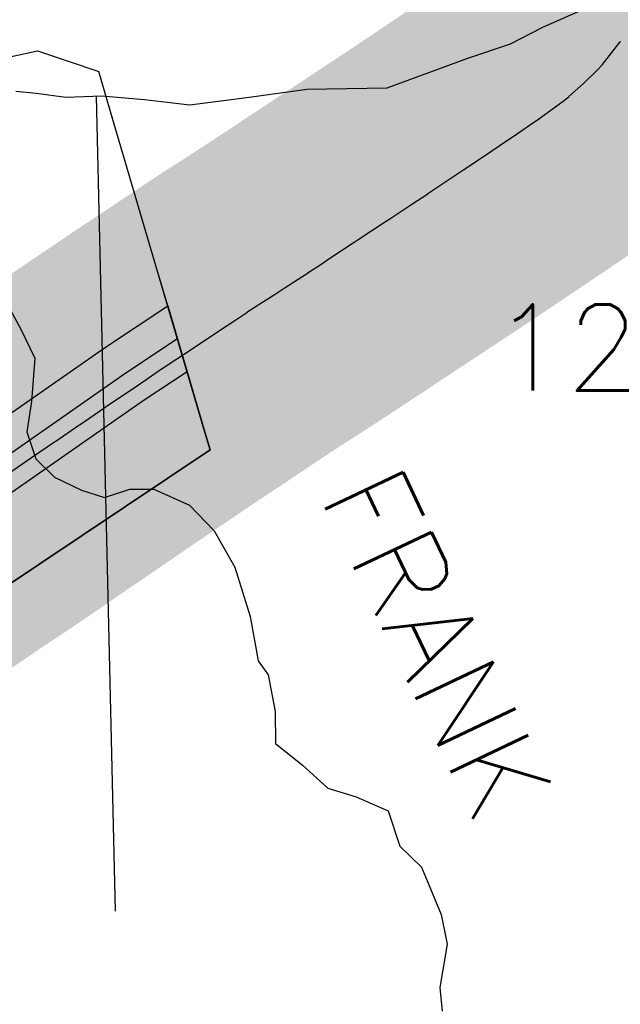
# Model space of a CAD drawing. Header units: feet. Extents: x 18803 to 104580, y -6601 to 116448.
# Tile 36 of 102: x 45560 to 47401, y 74137 to 77156. Entities that reach past the tile are written whole.
import ezdxf

# ---------------------------------------------------------------- set-up
doc = ezdxf.new("R2010")
doc.units = ezdxf.units.FT
doc.header["$LTSCALE"] = 100
doc.header["$MEASUREMENT"] = 0
doc.linetypes.add('DASHED', pattern=[0.75, 0.5, -0.25])
for name, color, linetype in [('ELPC BOLD TITLE SHEET', 3, 'Continuous'), ('ELPC-XIST', 6, 'Continuous'), ('ELRGOV-SECTION', 253, 'DASHED'), ('ELRP', 253, 'Continuous'), ('ET-SEC NUMBS', 253, 'Continuous'), ('ETTS-STREAM AND ROAD NAMES', 2, 'Continuous'), ('SL-VICINITY MAP', 2, 'Continuous')]:
    doc.layers.add(name, color=color, linetype=linetype)
doc.styles.add('L2640', font='simplex.shx', dxfattribs={"height": 264})

msp = doc.modelspace()

# ---------------------------------------------------------------- linework, layer by layer
at = {"layer": 'ELPC BOLD TITLE SHEET', "const_width": 1000}
msp.add_lwpolyline([(47652.73399700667, 77660.8488820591), (47631.1172396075, 77618.96413277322), (47610.85731361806, 77569.26078004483), (47610.31847899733, 77567.8308806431), (47593.96764871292, 77520.6623449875), (47580.31006038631, 77475.44685391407), (47580.19435424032, 77475.05338144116), (47563.4596028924, 77416.56178492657), (47563.1212392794, 77415.46813750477), (47553.17422423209, 77385.5948091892), (47522.7236111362, 77303.5121167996), (47522.008272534, 77301.76223978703), (47521.93236058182, 77301.5926263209), (47477.09707081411, 77213.08038594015), (47462.04600095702, 77185.79986563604), (47461.23627792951, 77184.41756749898), (47448.09015703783, 77163.24404166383), (47448.08887049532, 77163.24197004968), (47448.08755549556, 77163.23985225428), (47420.70581570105, 77119.15300278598), (47401.74214813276, 77090.0234513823), (47400.63093767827, 77088.41131067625), (47396.91225413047, 77083.30939182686), (47347.10359551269, 77019.54725935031), (47331.63242897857, 77002.28412616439), (47329.6816334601, 77000.25136136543), (47288.95566162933, 76960.61403341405), (47245.10640344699, 76921.81050301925), (47243.26454039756, 76920.2699168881), (47225.79049262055, 76906.46250352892), (47158.6734464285, 76857.16725493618), (47143.41619094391, 76846.50458513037), (47142.98421500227, 76846.20642618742), (47085.9896993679, 76807.35603999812), (47033.42362601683, 76772.10045159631), (47007.59001366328, 76754.63613032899), (47007.58363578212, 76754.63182127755), (47007.57735783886, 76754.62757804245), (46927.05958418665, 76700.2386703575), (46927.02407307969, 76700.21477158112), (46926.98858368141, 76700.19082844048), (46922.2994227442, 76697.03905843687), (46922.19278359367, 76696.96764599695), (46845.14440835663, 76645.56329926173), (46845.07557898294, 76645.51725706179), (46811.59115626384, 76623.05932049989), (46811.32248690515, 76622.88103513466), (46762.05318759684, 76590.53472524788), (46761.96532964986, 76590.47683875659), (46698.00174311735, 76548.18323973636), (46697.86438936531, 76548.0929281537), (46678.28363265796, 76535.29062648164), (46678.13769096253, 76535.19463720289), (46594.48209499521, 76479.84464683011), (46594.45432090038, 76479.82632927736), (46594.42661550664, 76479.80801786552), (46586.06133125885, 76474.29703930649), (46586.03012753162, 76474.27640767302), (46585.9988480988, 76474.25577559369), (46511.31050013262, 76424.81307556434), (46511.28823207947, 76424.79837133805), (46511.26600024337, 76424.78366647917), (46479.93251717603, 76404.11062042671), (46479.89761035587, 76404.08761965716), (46444.22358682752, 76380.6119418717), (46444.2000882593, 76380.59643800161), (46444.17656949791, 76380.58094773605), (46428.06214750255, 76369.93969960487), (46371.14014764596, 76332.74447369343), (46371.04844309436, 76332.68475396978), (46343.16940282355, 76314.59125650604), (46296.3755464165, 76284.67235981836), (46256.81725330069, 76259.05718433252), (46256.51191261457, 76258.85708928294), (46222.52826805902, 76236.3204968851), (46222.50666841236, 76236.30613639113), (46222.48498830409, 76236.2917467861), (46170.05087868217, 76201.40146391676), (46170.04085813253, 76201.39480417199), (46170.03060133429, 76201.38798194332), (46149.95788503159, 76188.05280401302), (46083.53114852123, 76143.45208569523), (46083.52806839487, 76143.450018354), (46083.5254295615, 76143.44824677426), (46082.62329964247, 76142.84282645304), (46018.66868997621, 76100.67130094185), (45995.67994541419, 76085.25780252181), (45995.56984698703, 76085.18364338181), (45954.70374267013, 76057.5307380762), (45954.69197905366, 76057.52276608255), (45954.68017965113, 76057.51477778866), (45907.97453254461, 76025.84744534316), (45887.56716860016, 76012.09980956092), (45887.54437139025, 76012.08440624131), (45887.5215657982, 76012.0690277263), (45822.64323830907, 75968.18944793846), (45822.51735649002, 75968.10381897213), (45818.43456331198, 75965.31063247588), (45818.41778818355, 75965.2991295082), (45818.4010595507, 75965.2876759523), (45745.54281119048, 75915.28936426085), (45745.43118602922, 75915.21316458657), (45742.04200910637, 75912.91174703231), (45741.91228890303, 75912.8231191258), (45671.19104649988, 75864.20833503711), (45671.13866163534, 75864.17241101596), (45667.58265275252, 75861.73963731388), (45596.9100558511, 75814.0924947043), (45596.55780572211, 75813.8511693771), (45530.18973303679, 75767.65181353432), (45523.53852696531, 75762.97039245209), (45444.82580546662, 75709.58242987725), (45444.77504281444, 75709.547923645), (45431.68518888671, 75700.63044486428), (45431.31973598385, 75700.38540000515), (45361.22900771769, 75654.13237796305), (45361.0678165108, 75654.02529644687), (45356.579111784, 75651.02350758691), (45305.50921638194, 75616.19786993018), (45305.42642738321, 75616.14160045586), (45281.67381874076, 75600.05086292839), (45281.65829861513, 75600.0403427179), (45255.89475894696, 75582.56606651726), (45208.23656883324, 75549.86038207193), (45208.21938247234, 75549.84861080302), (45208.20219623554, 75549.83682432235), (45205.54901113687, 75548.02081730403), (45157.28331061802, 75514.29937447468), (45157.03838547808, 75514.12985611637), (45140.67731664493, 75502.91232544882), (45109.20174447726, 75481.84211152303), (45108.88463980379, 75481.63244734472), (45073.07724487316, 75458.24976681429), (45059.83306291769, 75450.0447572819)], dxfattribs=at)
at = {"layer": 'ELPC-XIST'}
msp.add_lwpolyline([(45530.18973303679, 75767.65181353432), (45596.55780572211, 75813.8511693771), (45596.9100558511, 75814.0924947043), (45667.58265275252, 75861.73963731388), (45671.13866163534, 75864.17241101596), (45671.19104649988, 75864.20833503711), (45741.91228890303, 75912.8231191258), (45742.04200910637, 75912.91174703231), (45745.43118602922, 75915.21316458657), (45745.54281119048, 75915.28936426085), (45818.4010595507, 75965.2876759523), (45818.41778818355, 75965.2991295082), (45818.43456331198, 75965.31063247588), (45822.51735649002, 75968.10381897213), (45822.64323830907, 75968.18944793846), (45887.5215657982, 76012.0690277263), (45887.54437139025, 76012.08440624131), (45887.56716860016, 76012.09980956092), (45907.97453254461, 76025.84744534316), (45954.68017965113, 76057.51477778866), (45954.69197905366, 76057.52276608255), (45954.70374267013, 76057.5307380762), (45995.56984698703, 76085.18364338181), (45995.67994541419, 76085.25780252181), (46018.66868997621, 76100.67130094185), (46082.62329964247, 76142.84282645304), (46083.5254295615, 76143.44824677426), (46083.52806839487, 76143.450018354), (46083.53114852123, 76143.45208569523), (46149.95788503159, 76188.05280401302), (46170.03060133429, 76201.38798194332), (46170.04085813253, 76201.39480417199), (46170.05087868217, 76201.40146391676), (46222.48498830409, 76236.2917467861), (46222.50666841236, 76236.30613639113), (46222.52826805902, 76236.3204968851), (46256.51191261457, 76258.85708928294), (46256.81725330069, 76259.05718433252), (46296.3755464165, 76284.67235981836), (46343.16940282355, 76314.59125650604), (46371.04844309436, 76332.68475396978), (46371.14014764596, 76332.74447369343), (46428.06214750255, 76369.93969960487), (46444.17656949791, 76380.58094773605), (46444.2000882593, 76380.59643800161), (46444.22358682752, 76380.6119418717), (46479.89761035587, 76404.08761965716), (46479.93251717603, 76404.11062042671), (46511.26600024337, 76424.78366647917), (46511.28823207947, 76424.79837133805), (46511.31050013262, 76424.81307556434), (46585.9988480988, 76474.25577559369), (46586.03012753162, 76474.27640767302), (46586.06133125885, 76474.29703930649), (46594.42661550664, 76479.80801786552), (46594.45432090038, 76479.82632927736), (46594.48209499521, 76479.84464683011), (46678.13769096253, 76535.19463720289), (46678.28363265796, 76535.29062648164), (46697.86438936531, 76548.0929281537), (46698.00174311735, 76548.18323973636), (46761.96532964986, 76590.47683875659), (46762.05318759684, 76590.53472524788), (46811.32248690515, 76622.88103513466), (46811.59115626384, 76623.05932049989), (46845.07557898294, 76645.51725706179), (46845.14440835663, 76645.56329926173), (46922.19278359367, 76696.96764599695), (46922.2994227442, 76697.03905843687), (46926.98858368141, 76700.19082844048), (46927.02407307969, 76700.21477158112), (46927.05958418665, 76700.2386703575), (47007.57735783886, 76754.62757804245), (47007.58363578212, 76754.63182127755), (47007.59001366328, 76754.63613032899), (47033.42362601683, 76772.10045159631), (47085.9896993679, 76807.35603999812), (47142.98421500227, 76846.20642618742), (47143.41619094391, 76846.50458513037), (47158.6734464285, 76857.16725493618), (47225.79049262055, 76906.46250352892), (47243.26454039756, 76920.2699168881), (47245.10640344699, 76921.81050301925), (47288.95566162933, 76960.61403341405), (47329.6816334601, 77000.25136136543), (47331.63242897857, 77002.28412616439), (47347.10359551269, 77019.54725935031), (47396.91225413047, 77083.30939182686), (47400.63093767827, 77088.41131067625), (47401.74214813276, 77090.0234513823)], dxfattribs=at)
at = {"layer": 'ELRGOV-SECTION', "ltscale": 50}
msp.add_line((45795.12588535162, 76922.02105889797), (46369.39983358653, 52312.80624726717), dxfattribs=at)
at = {"layer": 'ELRP'}
for p, q in [((45189.11709515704, 76969.75457621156), (45614.67089108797, 77060.58841554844)), ((45614.67089108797, 77060.58841554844), (45802.50017851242, 76997.5552465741)), ((45839.71220306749, 76871.11058045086), (45802.50017851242, 76997.5552465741)), ((46127.93090822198, 75891.75731012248), (45839.71220306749, 76871.11058045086)), ((46014.22665003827, 76278.69354559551), (45985.99436471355, 76374.62549056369)), ((45826.34245329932, 76153.6980813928), (46014.22665003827, 76278.69354559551)), ((46014.22665003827, 76278.69354559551), (46128.05978271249, 75891.89404659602)), ((45882.63163824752, 76071.0379702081), (46043.78641101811, 76178.25090232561)), ((45389.33537124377, 75849.14943826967), (45826.34245329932, 76153.6980813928)), ((45445.72997187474, 75766.56279088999), (45882.63163824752, 76071.0379702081)), ((45938.92082319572, 75988.37785902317), (46073.34617199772, 76077.80825905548)), ((45502.12457250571, 75683.97614351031), (45938.92082319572, 75988.37785902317)), ((46144.06735322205, 75836.9264476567), (46127.93090822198, 75891.75731012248)), ((46128.05978271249, 75891.89404659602), (46144.2086499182, 75837.02097407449)), ((46144.2086499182, 75837.02097407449), (45339.8730504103, 75298.92656203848)), ((45339.87305041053, 75298.92656203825), (46144.06735322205, 75836.9264476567))]:
    msp.add_line(p, q, dxfattribs=at)
at = {"layer": 'SL-VICINITY MAP'}
for points in [[(45548.10213460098, 76937.0080921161), (45611.20519230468, 76930.68047472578), (45701.75401986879, 76918.9542179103), (45812.66848247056, 76922.59725340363), (45942.97819203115, 76912.17702629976), (46081.8974308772, 76895.73967315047), (46263.32897736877, 76918.49885650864), (46440.50054826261, 76943.21868045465), (46686.5675536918, 76947.77236619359), (46933.73814502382, 77038.0623960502), (47064.33812655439, 77082.61576190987), (47163.48124262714, 77133.27435367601), (47310.00081955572, 77197.74618894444)], [(45507.11305118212, 76312.13292897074), (45563.51193642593, 76206.95272799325), (45606.71158072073, 76118.13716663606), (45597.12703801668, 75985.63476297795), (45581.83489807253, 75892.82169866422), (45610.14535563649, 75809.83871543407), (45666.77151525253, 75752.96241622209), (45749.94232172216, 75713.74015856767), (45819.92116247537, 75690.86619892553), (45898.51657882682, 75716.5170828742), (45971.79830289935, 75716.82379679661), (46080.45861492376, 75667.95208462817), (46156.7671778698, 75588.65964860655), (46219.62507453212, 75477.47670198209), (46267.25859657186, 75325.96895034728), (46291.24830842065, 75190.48004441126), (46322.19124805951, 75147.4711223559), (46343.21018924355, 75034.96568562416), (46344.85435071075, 74936.50877954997), (46426.92063803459, 74870.03767016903), (46504.95907608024, 74799.24780530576), (46591.78155272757, 74772.75596808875), (46689.687366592, 74729.86449392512), (46725.15610806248, 74622.07023988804), (46792.48629087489, 74557.23231410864), (46852.35954681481, 74412.54990987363), (46870.46220239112, 74320.97750630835), (46848.26228966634, 74188.3007432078), (46855.20368932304, 74115.23044808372)]]:
    msp.add_lwpolyline(points, dxfattribs=at)

# ---------------------------------------------------------------- texts
at = {"layer": 'ET-SEC NUMBS', "style": 'L2640'}
msp.add_text('12', height=264, dxfattribs=at).set_placement((47008.48728712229, 76019.20144806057))
at = {"layer": 'ETTS-STREAM AND ROAD NAMES', "style": 'L2640'}
msp.add_text('FRANK', height=264, rotation=295.425363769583, dxfattribs=at).set_placement((46477.47646037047, 75696.57332985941))

doc.saveas('drawing.dxf')
